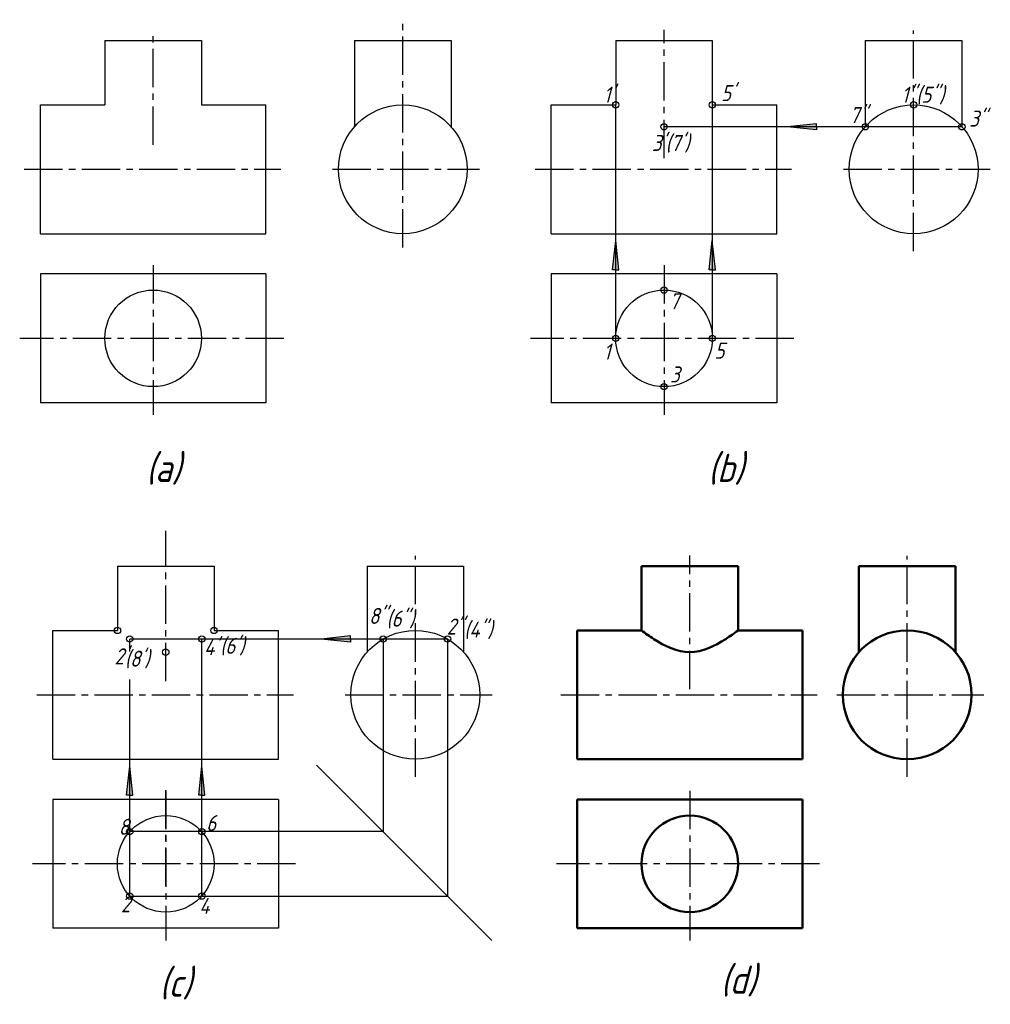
# Model space of a CAD drawing. Header units: millimetres. Extents: x 1102 to 1223, y 75 to 197.
import ezdxf

# ---------------------------------------------------------------- set-up
doc = ezdxf.new("R2010")
doc.units = ezdxf.units.MM
doc.header["$LTSCALE"] = 0.5
doc.linetypes.add('CENTER2', pattern=[28.575, 19.05, -3.175, 3.175, -3.175])
for name, color, linetype, lineweight in [('文字层', 227, 'Continuous', 20), ('点画线层', 3, 'CENTER2', 25), ('粗实线层', 7, 'Continuous', 50)]:
    doc.layers.add(name, color=color, linetype=linetype, lineweight=lineweight)
doc.layers.add('细实线层', color=7, linetype='Continuous')
doc.styles.add('工程斜体', font='gbeitc.shx', dxfattribs={"bigfont": 'gbcbig.shx'})

# ---------------------------------------------------------------- blocks, each defined once
blk = doc.blocks.new('jt')
h = blk.add_hatch(color=256)
h.paths.add_polyline_path([(0, 0), (-0.76, -7.26), (0, -7.26)])
h.paths.add_polyline_path([(0, 0), (0, -7.26), (0.76, -7.26)])
for p, q in [((-0.76, -7.26), (0, 0)), ((0.76, -7.26), (0, 0)), ((0, -7.26), (-0.76, -7.26)), ((0, -7.26), (0.76, -7.26))]:
    blk.add_line(p, q)
blk = doc.blocks.new('箭头')
at = {"layer": '细实线层', "ltscale": 0.5}
blk.add_blockref('jt', (0, 0), dxfattribs=at)
blk = doc.blocks.new('ee')
at = {"layer": '点画线层', "color": 7, "ltscale": 0.5}
for p, q in [((13.9, 3.92), (13.9, 32.21)), ((-17.1, 16.68), (-17.1, 30.94)), ((46.34, 15.02), (46.34, 30.94)), ((77.34, 3.45), (77.34, 30.88)), ((-33.11, 13.62), (-1.26, 13.62)), ((5.17, 13.62), (23.42, 13.62)), ((30.33, 13.62), (62.19, 13.62)), ((68.62, 13.62), (86.86, 13.62)), ((-17.1, 1.7), (-17.1, -16.88)), ((46.34, 1.7), (46.34, -16.88)), ((-0.88, -7.38), (-33.67, -7.38)), ((62.46, -7.38), (29.78, -7.38)), ((-15.54, -49.98), (-15.54, -31.28)), ((15.46, -61.83), (15.46, -34.4)), ((49.54, -50.94), (49.54, -34.34)), ((76.54, -61.83), (76.54, -34.4)), ((-31.54, -51.66), (0.31, -51.66)), ((6.74, -51.66), (24.99, -51.66)), ((33.53, -51.66), (65.38, -51.66)), ((67.81, -51.66), (86.06, -51.66)), ((-15.54, -75.4), (-15.54, -63.17)), ((-15.54, -63.59), (-15.54, -82.17)), ((49.54, -63.59), (49.54, -82.17)), ((0.59, -72.66), (-32.1, -72.66)), ((65.66, -72.66), (32.97, -72.66))]:
    blk.add_line(p, q, dxfattribs=at)
at = {"layer": '粗实线层', "color": 7, "ltscale": 0.5}
for p, q in [((43.54, -35.66), (55.54, -35.66)), ((43.54, -35.66), (43.54, -43.66)), ((55.54, -35.66), (55.54, -43.66)), ((70.54, -35.66), (82.54, -35.66)), ((70.54, -35.66), (70.54, -46.37)), ((82.54, -35.66), (82.54, -46.37)), ((35.54, -43.66), (43.54, -43.66)), ((35.54, -59.66), (35.54, -43.66)), ((55.54, -43.66), (63.54, -43.66)), ((63.54, -59.66), (63.54, -43.66)), ((35.54, -59.66), (63.54, -59.66)), ((63.54, -64.66), (35.54, -64.66)), ((35.54, -64.66), (35.54, -80.66)), ((63.54, -64.66), (63.54, -80.66)), ((63.54, -80.66), (35.54, -80.66))]:
    blk.add_line(p, q, dxfattribs=at)
for centre, radius in [((76.54, -51.66), 8), ((49.54, -72.66), 6)]:
    blk.add_circle(centre, radius, dxfattribs=at)
blk.add_spline([(43.54, -43.66), (45.06, -44.73), (49.54, -46.37), (54.01, -44.73), (55.54, -43.66)], degree=3, dxfattribs=at)
at = {"layer": '细实线层', "color": 7, "ltscale": 0.5}
for p, q in [((-23.1, 29.62), (-11.1, 29.62)), ((-23.1, 29.62), (-23.1, 21.62)), ((-11.1, 29.62), (-11.1, 21.62)), ((7.9, 29.62), (19.9, 29.62)), ((7.9, 29.62), (7.9, 18.91)), ((19.9, 29.62), (19.9, 18.91)), ((40.34, 29.62), (52.34, 29.62)), ((40.34, 29.62), (40.34, 21.62)), ((52.34, 29.62), (52.34, 21.62)), ((71.34, 29.62), (83.34, 29.62)), ((71.34, 29.62), (71.34, 18.91)), ((83.34, 29.62), (83.34, 18.91)), ((-31.1, 21.62), (-23.1, 21.62)), ((-31.1, 5.62), (-31.1, 21.62)), ((-11.1, 21.62), (-3.1, 21.62)), ((-3.1, 5.62), (-3.1, 21.62)), ((32.34, 21.62), (40.34, 21.62)), ((32.34, 5.62), (32.34, 21.62)), ((40.34, -7.38), (40.34, 21.62)), ((52.34, 21.62), (60.34, 21.62)), ((52.34, 21.62), (52.34, -7.38)), ((60.34, 5.62), (60.34, 21.62)), ((83.34, 18.91), (46.34, 18.91)), ((-31.1, 5.62), (-3.1, 5.62)), ((32.34, 5.62), (60.34, 5.62)), ((-3.1, 0.62), (-31.1, 0.62)), ((-31.1, 0.62), (-31.1, -15.38)), ((-3.1, 0.62), (-3.1, -15.38)), ((60.34, 0.62), (32.34, 0.62)), ((32.34, 0.62), (32.34, -15.38)), ((60.34, 0.62), (60.34, -15.38)), ((-3.1, -15.38), (-31.1, -15.38)), ((60.34, -15.38), (32.34, -15.38)), ((-21.54, -35.66), (-9.54, -35.66)), ((-21.54, -35.66), (-21.54, -43.66)), ((-9.54, -35.66), (-9.54, -43.66)), ((9.46, -35.66), (21.46, -35.66)), ((9.46, -35.66), (9.46, -46.37)), ((21.46, -35.66), (21.46, -46.37)), ((-29.54, -43.66), (-21.54, -43.66)), ((-29.54, -59.66), (-29.54, -43.66)), ((-9.54, -43.66), (-1.54, -43.66)), ((-1.54, -59.66), (-1.54, -43.66)), ((-20.01, -46.29), (-20.01, -44.73)), ((19.46, -44.73), (-20.01, -44.73)), ((-11.06, -76.66), (-11.06, -44.73)), ((11.46, -44.73), (11.46, -68.66)), ((19.46, -44.73), (19.46, -76.66)), ((-20.01, -76.66), (-20.01, -49.74)), ((-29.54, -59.66), (-1.54, -59.66)), ((-1.54, -64.66), (-29.54, -64.66)), ((-29.54, -64.66), (-29.54, -80.66)), ((-1.54, -64.66), (-1.54, -80.66)), ((11.46, -68.66), (-20.01, -68.66)), ((-20.01, -76.66), (19.46, -76.66)), ((-1.54, -80.66), (-29.54, -80.66))]:
    blk.add_line(p, q, dxfattribs=at)
at = {"layer": '细实线层', "ltscale": 0.5}
blk.add_line((24.97, -82.16), (3.19, -60.38), dxfattribs=at)
at = {"layer": '细实线层', "color": 7, "ltscale": 0.5}
for centre, radius in [((40.34, 21.62), 0.4), ((52.34, 21.62), 0.4), ((77.34, 21.62), 0.4), ((13.9, 13.62), 8), ((77.34, 13.62), 8), ((46.34, 18.91), 0.4), ((71.34, 18.91), 0.4), ((83.34, 18.91), 0.4), ((46.34, -1.38), 0.4), ((-17.1, -7.38), 6), ((46.34, -7.38), 6), ((40.34, -7.38), 0.4), ((52.34, -7.38), 0.4), ((46.34, -13.38), 0.4), ((-21.54, -43.66), 0.4), ((-9.54, -43.66), 0.4), ((15.46, -51.66), 8), ((-20.01, -44.73), 0.4), ((-11.06, -44.73), 0.4), ((11.46, -44.73), 0.4), ((19.46, -44.73), 0.4), ((-15.54, -46.37), 0.4), ((-15.54, -72.66), 6), ((-20.01, -68.66), 0.4), ((-11.06, -68.66), 0.4), ((-20.01, -76.66), 0.4), ((-11.06, -76.66), 0.4)]:
    blk.add_circle(centre, radius, dxfattribs=at)
at = {"layer": '细实线层', "color": 7, "ltscale": 0.5, "xscale": 0.5, "yscale": 0.5, "zscale": 0.5, "rotation": 90}
for p in [(61.64, 18.91), (3.76, -44.73)]:
    blk.add_blockref('箭头', p, dxfattribs=at)
at = {"layer": '细实线层', "color": 7, "ltscale": 0.5, "xscale": 0.5, "yscale": 0.5, "zscale": 0.5}
for p in [(40.34, 4.77), (52.34, 4.77), (-20.01, -60.51), (-11.06, -60.51)]:
    blk.add_blockref('箭头', p, dxfattribs=at)
at = {"layer": '文字层', "color": 7, "ltscale": 0.5, "attachment_point": 1, "style": '工程斜体'}
for s, insert, char_height, width in [("1'", (38.83, 23.89), 2, 1.4213), ("5'", (53.42, 24.09), 2, 1.4213), ('1"(5")', (75.83, 23.89), 2, 1.4213), ('7"', (69.39, 21.35), 2, 1.4213), ('3"', (84.25, 20.92), 2, 1.4213), ("3'(7')", (44.83, 17.89), 2, 1.4213), ('7', (47.01, -1.77), 2, 1.4213), ('1', (38.83, -8.03), 2, 1.4213), ('5', (52.61, -7.91), 2, 1.4213), ('3', (47.09, -10.86), 2, 1.4213), ('(a)', (-17.98, -21.72), 3.5, 13.2872), ('(b)', (51.81, -21.72), 3.5, 13.2872), ('8"', (9.71, -40.86), 2, 1.4213), ('(6")', (11.87, -41.2), 2, 1.4213), ('2"', (19.35, -42.18), 2, 1.4213), ('(4")', (21.52, -42.55), 2, 1.4213), ("4'", (-10.78, -44.73), 2, 1.4213), ("(6')", (-8.78, -44.57), 2, 1.4213), ("2'", (-21.89, -45.88), 2, 1.4213), ("(8')", (-20.61, -46.17), 2, 1.4213), ('8', (-21.38, -67.06), 2, 1.4213), ('6', (-10.51, -66.59), 2, 1.4213), ('2', (-21.1, -76.68), 2, 1.4213), ('4', (-11.38, -76.89), 2, 1.4213), ('(c)', (-16.31, -85.67), 3.5, 13.2872), ('(d)', (53.37, -85.3), 3.5, 5.128)]:
    blk.add_mtext(s, dxfattribs=dict(at, insert=insert, char_height=char_height, width=width))

msp = doc.modelspace()

# ---------------------------------------------------------------- block references
at = {"layer": '细实线层'}
msp.add_blockref('ee', (1135.75, 164.63), dxfattribs=at)

doc.saveas('drawing.dxf')
